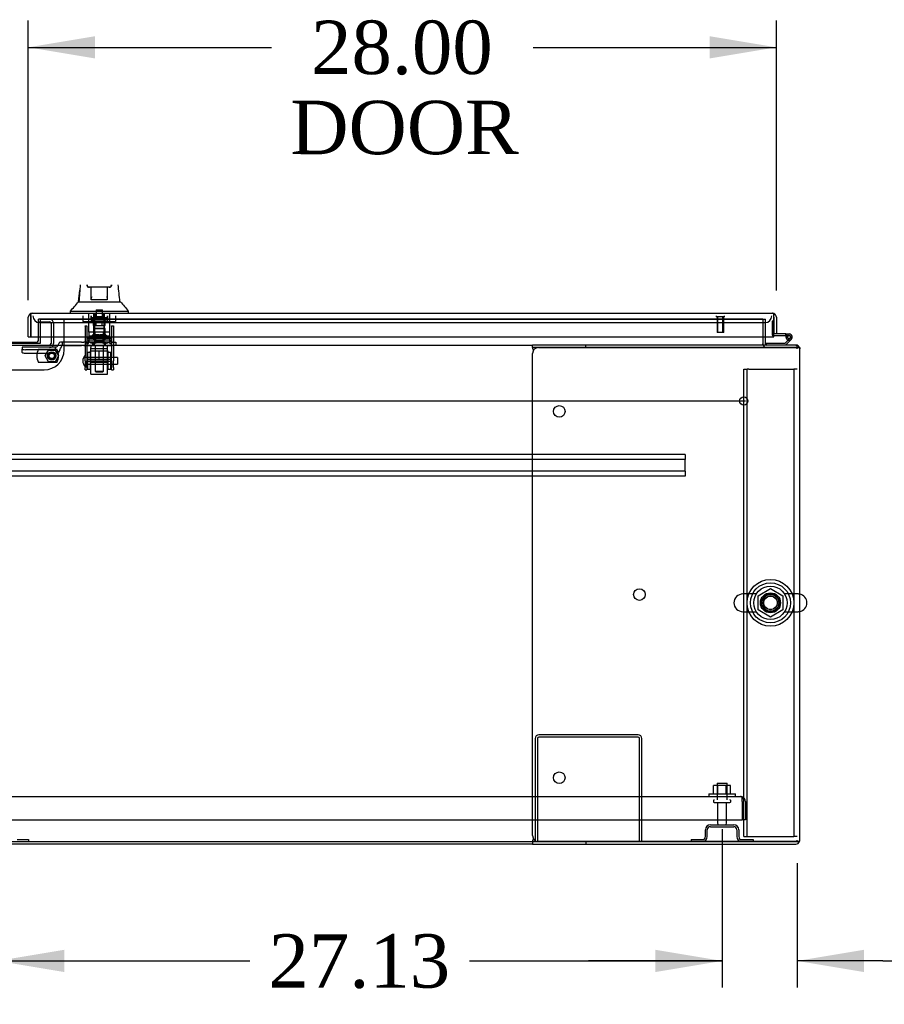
# Model space of a CAD drawing. Header units: inches. Extents: x 2 to 538, y -2 to 358.
# Tile 3 of 22: x 155 to 188, y 46 to 83. Entities that reach past the tile are written whole.
import ezdxf
from ezdxf.enums import TextEntityAlignment as Align
from ezdxf.lldxf.tags import DXFTag

# ---------------------------------------------------------------- set-up
doc = ezdxf.new("R2010")
doc.units = ezdxf.units.IN
doc.header["$MEASUREMENT"] = 0
for name, color, linetype in [('COM43134', 7, 'Continuous'), ('COM50669', 7, 'Continuous'), ('COM50677-2', 7, 'Continuous'), ('COM55602-4', 7, 'Continuous'), ('COM55607-2', 7, 'Continuous'), ('COM55738-23', 7, 'Continuous'), ('COM70098', 7, 'Continuous'), ('COM70112-6', 7, 'Continuous'), ('COM70113-6', 7, 'Continuous'), ('COM70218', 7, 'Continuous'), ('COM70220', 7, 'Continuous'), ('COM70740-2', 7, 'Continuous'), ('COM70838', 7, 'Continuous'), ('COM70839-4', 7, 'Continuous'), ('COM71186-1', 7, 'Continuous'), ('COM71194-3', 7, 'Continuous'), ('Default', 7, 'Continuous'), ('GSK86006', 7, 'Continuous'), ('HAN86294', 7, 'Continuous'), ('HAN86294_NUT', 7, 'Continuous'), ('HAN86294_SCREW', 7, 'Continuous'), ('HAN86294_WASHER', 7, 'Continuous'), ('HAN_NUT', 7, 'Continuous'), ('NTS166105', 7, 'Continuous'), ('NTS18024', 7, 'Continuous'), ('NTS18147', 7, 'Continuous'), ('NTS86070', 7, 'Continuous'), ('ROL87452', 7, 'Continuous'), ('RVT17786', 7, 'Continuous'), ('RVT19000', 7, 'Continuous'), ('SCC180005', 7, 'Continuous'), ('SCS86415', 7, 'Continuous'), ('SPC87322', 7, 'Continuous'), ('STD26089', 7, 'Continuous'), ('STD26122', 7, 'Continuous'), ('STD26258', 7, 'Continuous'), ('WAF25059', 7, 'Continuous'), ('WAF25376', 7, 'Continuous'), ('WAF25377', 7, 'Continuous'), ('WAM254785', 7, 'Continuous'), ('WAM30038', 7, 'Continuous')]:
    doc.layers.add(name, color=color, linetype=linetype)
doc.styles.add('SEACAD_Times_New_Roman', font='times.ttf')
tags = doc.linetypes.add('CENTER2', pattern=[1.125, 0.75, -0.125, 0.125, -0.125]).pattern_tags.tags
tags[10:11] = [DXFTag(74, 4), DXFTag(75, 0), DXFTag(340, '0'), DXFTag(46, 0.0), DXFTag(50, 0.0), DXFTag(44, 0.0), DXFTag(45, 0.0)]
tags[8:9] = [DXFTag(74, 4), DXFTag(75, 0), DXFTag(340, '0'), DXFTag(46, 0.0), DXFTag(50, 0.0), DXFTag(44, 0.0), DXFTag(45, 0.0)]
tags[6:7] = [DXFTag(74, 4), DXFTag(75, 0), DXFTag(340, '0'), DXFTag(46, 0.0), DXFTag(50, 0.0), DXFTag(44, 0.0), DXFTag(45, 0.0)]
tags[4:5] = [DXFTag(74, 4), DXFTag(75, 0), DXFTag(340, '0'), DXFTag(46, 0.0), DXFTag(50, 0.0), DXFTag(44, 0.0), DXFTag(45, 0.0)]
tags = doc.linetypes.add('HIDDEN2', pattern=[0.1875, 0.125, -0.0625]).pattern_tags.tags
tags[6:7] = [DXFTag(74, 4), DXFTag(75, 0), DXFTag(340, '0'), DXFTag(46, 0.0), DXFTag(50, 0.0), DXFTag(44, 0.0), DXFTag(45, 0.0)]
tags[4:5] = [DXFTag(74, 4), DXFTag(75, 0), DXFTag(340, '0'), DXFTag(46, 0.0), DXFTag(50, 0.0), DXFTag(44, 0.0), DXFTag(45, 0.0)]
doc.dimstyles.new('HAMMOND_(STH_-_540x360)', dxfattribs={"dimtxt": 2, "dimasz": 2.5, "dimexe": 1, "dimexo": 1, "dimgap": 0.5, "dimtad": 0, "dimtih": 1, "dimtoh": 1, "dimzin": 0, "dimdsep": 46, "dimtxsty": 'SEACAD_Times_New_Roman', "dimblk1": '_SE_FILLED', "dimblk2": '_SE_FILLED', "dimsah": 1, "dimcen": 1, "dimadec": 0, "dimazin": 0, "dimtfac": 0.8, "dimtofl": 0, "dimtmove": 0, "dimatfit": 3, "dimfxl": 1, "dimtolj": 1, "dimtzin": 0, "dimarcsym": 0})

# ---------------------------------------------------------------- blocks, each defined once
blk = doc.blocks.new('SEANNOT_GROUP2')
at = {"layer": 'Default', "color": 7, "linetype": 'CENTER2'}
blk.add_line((126.654, 68.413), (182.665, 68.413), dxfattribs=at)
blk = doc.blocks.new('SE1')
at = {"layer": 'COM43134', "color": 7, "linetype": 'HIDDEN2'}
for p, q in [((126.845, 53.602), (182.475, 53.602)), ((182.475, 53.602), (182.475, 53.602)), ((182.475, 53.602), (182.475, 53.602)), ((182.475, 53.602), (182.475, 53.602)), ((182.534, 53.417), (182.534, 53.566)), ((182.535, 53.499), (182.584, 53.566)), ((182.535, 53.417), (182.535, 53.499)), ((182.534, 53.417), (182.534, 52.727)), ((182.535, 53.417), (182.535, 53.417)), ((182.535, 53.417), (182.535, 52.727)), ((182.66, 53.417), (182.66, 52.727)), ((126.785, 52.727), (182.534, 52.727)), ((182.66, 52.727), (182.535, 52.727))]:
    blk.add_line(p, q, dxfattribs=at)
for start, end in [(89.9411, 90), (53.806, 89.8792), (0, 53.806)]:
    blk.add_arc((182.475, 53.417), 0.185, start, end, dxfattribs=at)
blk.add_open_spline([(182.534, 53.566), (182.524, 53.578), (182.515, 53.587), (182.5, 53.596), (182.495, 53.598), (182.485, 53.601), (182.48, 53.602), (182.475, 53.602)], degree=3, knots=[0, 0, 0, 0, 0.5, 0.5, 0.75, 0.75, 1, 1, 1, 1], dxfattribs=at)
at = {"layer": 'COM50669', "color": 7, "linetype": 'HIDDEN2'}
for p, q in [((174.785, 55.772), (174.785, 51.915)), ((174.88, 55.772), (174.88, 51.915)), ((178.642, 55.915), (174.928, 55.915)), ((178.642, 55.82), (174.928, 55.82)), ((178.69, 51.915), (178.69, 55.772)), ((178.785, 51.915), (178.785, 55.772))]:
    blk.add_line(p, q, dxfattribs=at)
for centre, radius, start, end in [((174.928, 55.772), 0.143, 90, 180), ((174.928, 55.772), 0.048, 90, 180), ((178.642, 55.772), 0.143, 0, 90), ((178.642, 55.772), 0.048, 0, 90)]:
    blk.add_arc(centre, radius, start, end, dxfattribs=at)
at = {"layer": 'COM50677-2', "color": 7, "linetype": 'HIDDEN2'}
for p, q in [((182.596, 69.603), (182.721, 69.603)), ((182.596, 52.103), (182.596, 69.603)), ((182.721, 52.103), (182.721, 69.603)), ((182.781, 69.603), (182.721, 69.603)), ((182.781, 69.603), (184.411, 69.603)), ((184.411, 69.603), (184.471, 69.603)), ((184.471, 69.603), (184.471, 52.103)), ((184.596, 69.603), (184.471, 69.603)), ((182.596, 52.103), (182.721, 52.103)), ((182.721, 52.103), (182.781, 52.103)), ((182.781, 52.103), (184.411, 52.103)), ((184.411, 52.103), (184.471, 52.103)), ((184.596, 52.103), (184.471, 52.103))]:
    blk.add_line(p, q, dxfattribs=at)
blk.add_circle((183.596, 60.853), 0.375, dxfattribs=at)
at = {"layer": 'COM55602-4', "color": 7, "linetype": 'Continuous'}
for p, q in [((174.691, 70.413), (174.691, 70.508)), ((176.691, 70.508), (174.691, 70.508)), ((176.691, 70.413), (176.691, 70.508)), ((184.548, 70.508), (176.691, 70.508)), ((174.691, 70.413), (174.691, 70.403)), ((176.691, 70.413), (174.691, 70.413)), ((174.691, 52.135), (174.691, 70.193)), ((174.702, 70.365), (174.715, 70.293)), ((174.911, 70.413), (184.548, 70.413)), ((184.548, 70.413), (176.691, 70.413)), ((184.682, 70.413), (184.548, 70.413)), ((184.548, 70.413), (184.548, 70.413)), ((184.548, 70.413), (184.682, 70.413)), ((184.691, 51.963), (184.691, 70.365)), ((174.715, 52.035), (174.702, 51.963)), ((174.691, 51.925), (174.691, 51.915)), ((174.691, 51.915), (174.691, 51.82)), ((174.691, 51.915), (176.691, 51.915)), ((174.691, 51.82), (176.691, 51.82)), ((184.548, 51.915), (174.911, 51.915)), ((176.691, 51.915), (176.691, 51.82)), ((176.691, 51.915), (184.548, 51.915)), ((176.691, 51.82), (184.548, 51.82)), ((184.682, 51.915), (184.548, 51.915)), ((184.548, 51.915), (184.548, 51.915)), ((184.548, 51.915), (184.682, 51.915))]:
    blk.add_line(p, q, dxfattribs=at)
for centre in [(175.691, 68.023), (178.691, 61.164), (175.691, 54.305)]:
    blk.add_circle(centre, 0.218, dxfattribs=at)
for centre, radius, start, end in [((184.548, 70.365), 0.143, 19.6129, 90), ((174.911, 70.193), 0.22, 90, 180), ((174.383, 70.296), 0.326, 12.3258, 19.284), ((184.548, 70.365), 0.143, 0, 19.6129), ((174.911, 52.135), 0.22, 180, 270), ((174.383, 52.033), 0.326, 340.716, 347.6742), ((184.548, 51.963), 0.143, 270, 340.3871), ((184.548, 51.963), 0.143, 340.3871, 0)]:
    blk.add_arc(centre, radius, start, end, dxfattribs=at)
for centre, start_param, end_param in [((184.548, 70.365), 3.141593, 3.483903), ((184.548, 51.963), 2.799282, 3.141593)]:
    blk.add_ellipse(centre, major_axis=(-0.143, 0), ratio=0.99836, start_param=start_param, end_param=end_param, dxfattribs=at)
at = {"layer": 'COM55607-2', "color": 7, "linetype": 'HIDDEN2'}
for p, q in [((183.659, 71.401), (183.659, 70.886)), ((183.721, 71.401), (183.659, 71.401)), ((183.684, 70.861), (183.721, 70.861)), ((184.236, 70.811), (184.174, 70.817)), ((184.187, 70.861), (184.291, 70.861)), ((184.228, 70.806), (184.236, 70.806)), ((183.438, 70.513), (183.438, 70.508)), ((184.327, 70.765), (184.306, 70.744))]:
    blk.add_line(p, q, dxfattribs=at)
at = {"layer": 'COM55607-2', "color": 7, "linetype": 'Continuous'}
for p, q in [((183.721, 71.401), (183.721, 71.401)), ((183.721, 70.923), (183.721, 70.925)), ((184.174, 70.923), (183.721, 70.923)), ((183.721, 70.861), (184.174, 70.861)), ((184.174, 70.861), (184.174, 70.923)), ((184.174, 70.923), (184.291, 70.923)), ((184.174, 70.861), (184.187, 70.861)), ((184.174, 70.806), (184.228, 70.806)), ((184.228, 70.819), (184.228, 70.794)), ((184.303, 70.869), (184.278, 70.869)), ((184.353, 70.794), (184.353, 70.819)), ((183.438, 70.57), (183.438, 70.513)), ((184.132, 70.57), (183.438, 70.57)), ((184.306, 70.744), (184.132, 70.57)), ((184.158, 70.508), (184.37, 70.72)), ((184.278, 70.744), (184.303, 70.744))]:
    blk.add_line(p, q, dxfattribs=at)
at = {"layer": 'COM55607-2', "color": 7, "linetype": 'HIDDEN2'}
for centre, radius, start, end in [((183.684, 70.886), 0.025, 180, 270), ((184.291, 70.806), 0.055, 311.1959, 180), ((184.291, 70.806), 0.055, 180, 311.1959), ((184.291, 70.806), 0.117, 252.9726, 312.392)]:
    blk.add_arc(centre, radius, start, end, dxfattribs=at)
at = {"layer": 'COM55607-2', "color": 7, "linetype": 'Continuous'}
for centre, radius, start, end in [((184.291, 70.806), 0.117, 312.392, 180), ((184.291, 70.806), 0.117, 180, 252.9726), ((184.278, 70.819), 0.05, 90, 180), ((184.278, 70.794), 0.05, 180, 270), ((184.303, 70.819), 0.05, 0, 90), ((184.303, 70.794), 0.05, 270, 0)]:
    blk.add_arc(centre, radius, start, end, dxfattribs=at)
at = {"layer": 'COM55738-23', "color": 7, "linetype": 'HIDDEN2'}
for p, q in [((181.347, 52.54), (182.222, 52.54)), ((181.347, 52.468), (182.222, 52.468)), ((181.16, 52.103), (181.16, 52.353)), ((181.232, 52.103), (181.232, 52.353)), ((182.338, 52.353), (182.338, 52.103)), ((182.41, 52.353), (182.41, 52.103)), ((155.4, 51.987), (155.822, 51.987)), ((155.822, 51.987), (155.822, 51.915)), ((180.622, 51.987), (181.044, 51.987)), ((180.622, 51.987), (180.622, 51.915)), ((182.525, 51.987), (182.947, 51.987)), ((182.947, 51.987), (182.947, 51.915))]:
    blk.add_line(p, q, dxfattribs=at)
for centre, radius, start, end in [((181.347, 52.353), 0.188, 90, 180), ((181.347, 52.353), 0.116, 90, 180), ((182.222, 52.353), 0.188, 0, 90), ((182.222, 52.353), 0.116, 0, 90), ((181.044, 52.103), 0.188, 270, 0), ((181.044, 52.103), 0.116, 270, 0), ((182.525, 52.103), 0.188, 180, 270), ((182.525, 52.103), 0.116, 180, 270)]:
    blk.add_arc(centre, radius, start, end, dxfattribs=at)
at = {"layer": 'COM70098', "color": 7, "linetype": 'HIDDEN2'}
for p, q in [((156.276, 71.475), (156.196, 71.475)), ((156.196, 70.82), (156.196, 71.475)), ((157.159, 70.326), (157.159, 71.475)), ((152.909, 69.576), (156.409, 69.576))]:
    blk.add_line(p, q, dxfattribs=at)
at = {"layer": 'COM70098', "color": 7, "linetype": 'Continuous'}
for p, q in [((156.196, 70.678), (156.196, 70.82)), ((153.182, 70.618), (156.136, 70.618))]:
    blk.add_line(p, q, dxfattribs=at)
at = {"layer": 'COM70098', "color": 7, "linetype": 'HIDDEN2'}
blk.add_circle((156.696, 70.1), 0.156, dxfattribs=at)
at = {"layer": 'COM70098', "color": 7, "linetype": 'Continuous'}
blk.add_arc((156.136, 70.678), 0.06, 270, 0, dxfattribs=at)
at = {"layer": 'COM70098', "color": 7, "linetype": 'HIDDEN2'}
blk.add_arc((156.409, 70.326), 0.75, 270, 0, dxfattribs=at)
at = {"layer": 'COM70112-6', "color": 7, "linetype": 'HIDDEN2'}
for p, q in [((156.276, 71.475), (156.276, 71.477)), ((183.316, 71.477), (156.276, 71.477)), ((183.316, 71.477), (183.316, 71.475)), ((153.042, 70.577), (156.276, 70.577)), ((156.276, 70.577), (156.276, 70.583))]:
    blk.add_line(p, q, dxfattribs=at)
blk.add_circle((183.596, 60.853), 0.344, dxfattribs=at)
at = {"layer": 'COM70113-6', "color": 7, "linetype": 'HIDDEN2'}
for p, q in [((156.276, 70.82), (156.276, 71.475)), ((156.276, 71.475), (183.316, 71.475)), ((183.316, 71.475), (183.316, 70.82)), ((184.548, 70.508), (184.596, 70.508)), ((184.596, 70.365), (184.596, 70.5)), ((184.596, 51.915), (184.596, 51.963))]:
    blk.add_line(p, q, dxfattribs=at)
at = {"layer": 'COM70113-6', "color": 7, "linetype": 'Continuous'}
for p, q in [((156.276, 70.583), (156.276, 70.82)), ((183.316, 70.82), (183.316, 70.556)), ((134.628, 70.508), (174.691, 70.508)), ((153.042, 70.583), (156.276, 70.583)), ((183.316, 70.508), (183.316, 70.556)), ((184.596, 70.5), (184.596, 70.508)), ((134.628, 51.915), (174.691, 51.915))]:
    blk.add_line(p, q, dxfattribs=at)
at = {"layer": 'COM70218', "color": 7, "linetype": 'HIDDEN2'}
for p, q in [((180.409, 66.413), (128.909, 66.413)), ((180.409, 66.413), (180.409, 66.37)), ((180.409, 66.37), (180.409, 66.268)), ((180.409, 66.225), (128.909, 66.225)), ((180.409, 66.268), (180.409, 66.225)), ((180.409, 65.788), (180.409, 66.225)), ((180.409, 65.788), (128.909, 65.788)), ((180.409, 65.788), (180.409, 65.745)), ((180.409, 65.745), (180.409, 65.643)), ((180.409, 65.643), (180.409, 65.6)), ((180.409, 65.6), (128.909, 65.6))]:
    blk.add_line(p, q, dxfattribs=at)
at = {"layer": 'COM70220', "color": 7, "linetype": 'HIDDEN2'}
for p, q in [((156.236, 71.35), (156.486, 71.35)), ((156.486, 71.35), (183.146, 71.35)), ((183.146, 71.35), (183.396, 71.35))]:
    blk.add_line(p, q, dxfattribs=at)
for centre, start, end in [((156.236, 71.6), 180, 270), ((183.396, 71.6), 270, 0)]:
    blk.add_arc(centre, 0.25, start, end, dxfattribs=at)
at = {"layer": 'COM70740-2', "color": 7, "linetype": 'HIDDEN2'}
for p, q in [((156.196, 71.38), (156.608, 71.38)), ((156.668, 71.32), (156.668, 70.568)), ((156.763, 71.32), (156.763, 70.568))]:
    blk.add_line(p, q, dxfattribs=at)
for centre, radius, start, end in [((156.608, 71.32), 0.155, 0, 90), ((156.608, 71.32), 0.06, 0, 90), ((156.608, 70.568), 0.06, 270, 0), ((156.608, 70.568), 0.155, 270, 0)]:
    blk.add_arc(centre, radius, start, end, dxfattribs=at)
at = {"layer": 'COM70838', "color": 7, "linetype": 'HIDDEN2'}
for p, q in [((156.833, 70.432), (155.588, 70.432)), ((155.588, 70.432), (155.588, 70.351)), ((156.833, 70.332), (156.833, 70.435)), ((156.958, 70.558), (156.958, 70.56)), ((157.088, 70.618), (157.018, 70.618)), ((157.088, 70.618), (157.088, 70.479)), ((157.801, 70.618), (157.088, 70.618)), ((157.143, 70.493), (157.801, 70.493)), ((157.801, 70.618), (157.89, 70.618)), ((157.89, 70.493), (157.801, 70.493)), ((158.973, 70.618), (157.89, 70.618)), ((157.89, 70.493), (158.455, 70.493)), ((158.49, 70.493), (158.973, 70.493)), ((158.973, 70.618), (159.098, 70.618)), ((159.098, 70.493), (158.973, 70.493)), ((159.098, 70.618), (159.098, 70.493)), ((155.588, 70.224), (155.588, 70.351)), ((156.833, 70.332), (155.713, 70.332)), ((155.713, 70.206), (156.833, 70.206)), ((157.026, 70.399), (157.026, 70.376))]:
    blk.add_line(p, q, dxfattribs=at)
for centre, radius, start, end in [((156.833, 70.56), 0.125, 270, 0), ((157.018, 70.558), 0.06, 90, 180), ((157.143, 70.376), 0.117, 118.0398, 180), ((157.143, 70.376), 0.117, 90, 118.0398), ((156.833, 70.399), 0.193, 270, 0)]:
    blk.add_arc(centre, radius, start, end, dxfattribs=at)
for centre, major_axis, start_param, end_param in [((155.713, 70.351), (-0.125, 0), 0, 1.570796), ((155.713, 70.224), (0.125, 0), 3.141593, 4.712389)]:
    blk.add_ellipse(centre, major_axis=major_axis, ratio=0.145455, start_param=start_param, end_param=end_param, dxfattribs=at)
at = {"layer": 'COM70839-4', "color": 7, "linetype": 'HIDDEN2'}
for p, q in [((157.942, 71.224), (158.012, 71.224)), ((157.942, 71.215), (157.942, 71.224)), ((157.942, 71.215), (157.942, 70.084)), ((158.012, 71.224), (158.012, 71.215)), ((158.012, 71.215), (158.012, 70.084)), ((158.934, 71.224), (159.004, 71.224)), ((158.934, 71.215), (158.934, 71.224)), ((158.934, 71.215), (158.934, 70.084)), ((159.004, 71.224), (159.004, 71.215)), ((159.004, 71.215), (159.004, 70.084)), ((158.012, 70.763), (158.934, 70.763)), ((157.942, 69.921), (157.942, 70.084)), ((158.012, 70.084), (158.012, 69.921)), ((158.934, 69.921), (158.934, 70.084)), ((159.004, 70.084), (159.004, 69.921)), ((157.942, 69.921), (157.942, 69.661)), ((158.934, 69.969), (158.012, 69.969)), ((158.012, 69.661), (158.012, 69.921)), ((158.012, 69.904), (158.934, 69.904)), ((158.934, 69.921), (158.934, 69.661)), ((159.004, 69.661), (159.004, 69.921)), ((157.942, 69.584), (157.942, 69.661)), ((157.942, 69.584), (158.012, 69.584)), ((158.012, 69.661), (158.012, 69.584)), ((158.934, 69.584), (158.934, 69.661)), ((158.934, 69.584), (159.004, 69.584)), ((159.004, 69.661), (159.004, 69.584))]:
    blk.add_line(p, q, dxfattribs=at)
at = {"layer": 'COM71186-1', "color": 7, "linetype": 'HIDDEN2'}
for p, q in [((183.316, 71.475), (183.411, 71.475)), ((183.411, 70.82), (183.411, 71.475)), ((184.682, 70.413), (184.691, 70.413))]:
    blk.add_line(p, q, dxfattribs=at)
at = {"layer": 'COM71186-1', "color": 7, "linetype": 'Continuous'}
for p, q in [((183.411, 70.556), (183.411, 70.82)), ((184.691, 70.413), (184.691, 70.365)), ((174.691, 51.82), (154.802, 51.82))]:
    blk.add_line(p, q, dxfattribs=at)
for radius, end in [(0.143, 199.6129), (0.048, 270)]:
    blk.add_arc((183.459, 70.556), radius, 180, end, dxfattribs=at)
at = {"layer": 'COM71186-1', "color": 7, "linetype": 'HIDDEN2'}
blk.add_arc((183.459, 70.556), 0.143, 199.6129, 270, dxfattribs=at)
at = {"layer": 'COM71194-3', "color": 7, "linetype": 'Continuous'}
for p, q in [((155.816, 70.82), (155.816, 71.552)), ((155.911, 71.615), (155.872, 71.666)), ((155.911, 71.552), (155.911, 71.666)), ((155.911, 71.615), (155.911, 71.552)), ((155.911, 71.552), (155.911, 70.82)), ((155.911, 71.552), (155.911, 71.552)), ((155.911, 70.82), (155.911, 71.552)), ((155.959, 71.695), (155.958, 71.695)), ((155.959, 71.695), (183.673, 71.695)), ((155.959, 71.695), (155.959, 71.695)), ((183.673, 71.695), (183.673, 71.695)), ((183.673, 71.695), (183.673, 71.695)), ((183.673, 71.695), (183.673, 71.695)), ((183.721, 71.552), (183.721, 71.666)), ((183.721, 71.615), (183.76, 71.666)), ((183.721, 71.552), (183.721, 71.615)), ((183.721, 70.82), (183.721, 71.552)), ((183.721, 71.552), (183.721, 71.552)), ((183.721, 71.552), (183.721, 70.925)), ((183.816, 71.552), (183.816, 70.925)), ((155.816, 70.82), (155.911, 70.82)), ((155.911, 70.82), (183.721, 70.82)), ((183.816, 70.925), (183.721, 70.925))]:
    blk.add_line(p, q, dxfattribs=at)
for centre, start, end in [((155.959, 71.552), 127.5036, 180), ((155.959, 71.552), 90.1561, 127.5036), ((155.959, 71.552), 90, 90.0762), ((183.673, 71.552), 89.9238, 90), ((183.673, 71.552), 52.4964, 89.8439), ((183.673, 71.552), 0, 52.4964)]:
    blk.add_arc(centre, 0.143, start, end, dxfattribs=at)
for points in [[(155.911, 71.666), (155.919, 71.675), (155.927, 71.682), (155.939, 71.69), (155.943, 71.692), (155.951, 71.694), (155.955, 71.695), (155.959, 71.695)], [(183.721, 71.666), (183.713, 71.675), (183.705, 71.682), (183.693, 71.69), (183.689, 71.692), (183.681, 71.694), (183.677, 71.695), (183.673, 71.695)]]:
    blk.add_open_spline(points, degree=3, knots=[0, 0, 0, 0, 0.5, 0.5, 0.75, 0.75, 1, 1, 1, 1], dxfattribs=at)
at = {"layer": 'GSK86006', "color": 7, "linetype": 'HIDDEN2'}
blk.add_circle((156.696, 70.1), 0.125, dxfattribs=at)
at = {"layer": 'HAN86294', "color": 7, "linetype": 'Continuous'}
for p, q in [((158.018, 72.76), (158.018, 72.764)), ((158.018, 72.73), (158.018, 72.76)), ((158.108, 72.67), (158.078, 72.67)), ((158.838, 72.67), (158.108, 72.67)), ((158.173, 72.239), (158.173, 72.67)), ((158.773, 72.67), (158.773, 72.239)), ((158.868, 72.67), (158.838, 72.67)), ((158.928, 72.764), (158.928, 72.76)), ((158.928, 72.76), (158.928, 72.73)), ((157.709, 72.13), (157.893, 72.13)), ((157.893, 72.13), (158.006, 72.13)), ((158.006, 72.13), (158.214, 72.13)), ((158.173, 72.199), (158.173, 72.239)), ((158.388, 72.195), (158.203, 72.195)), ((158.214, 72.13), (158.282, 72.13)), ((158.282, 72.13), (158.373, 72.13)), ((158.373, 72.13), (158.414, 72.13)), ((158.558, 72.195), (158.388, 72.195)), ((158.414, 72.13), (158.532, 72.13)), ((158.532, 72.13), (158.83, 72.13)), ((158.743, 72.195), (158.558, 72.195)), ((158.773, 72.239), (158.773, 72.199)), ((158.83, 72.13), (158.939, 72.13)), ((158.939, 72.13), (159.263, 72.13)), ((157.383, 71.778), (157.383, 71.695)), ((157.383, 71.775), (157.734, 71.775)), ((157.734, 71.775), (157.967, 71.775)), ((157.967, 71.775), (158.414, 71.775)), ((158.414, 71.775), (158.532, 71.775)), ((158.532, 71.775), (158.583, 71.775)), ((158.583, 71.775), (158.731, 71.775)), ((158.731, 71.775), (159.211, 71.775)), ((159.211, 71.775), (159.563, 71.775)), ((159.563, 71.695), (159.563, 71.778))]:
    blk.add_line(p, q, dxfattribs=at)
at = {"layer": 'HAN86294', "color": 7, "linetype": 'HIDDEN2'}
for p, q in [((158.077, 70.993), (158.077, 71.695)), ((158.273, 70.993), (158.273, 71.695)), ((158.31, 71.695), (158.31, 71.57)), ((158.31, 71.57), (158.635, 71.57)), ((158.635, 71.57), (158.635, 71.695)), ((158.672, 70.993), (158.672, 71.695)), ((158.868, 70.993), (158.868, 71.695)), ((158.273, 70.993), (158.077, 70.993)), ((158.672, 70.993), (158.273, 70.993)), ((158.313, 70.868), (158.313, 70.993)), ((158.473, 70.868), (158.313, 70.868)), ((158.633, 70.868), (158.473, 70.868)), ((158.633, 70.868), (158.633, 70.993)), ((158.868, 70.993), (158.672, 70.993)), ((158.313, 70.493), (158.313, 69.533)), ((158.633, 69.533), (158.633, 70.493)), ((158.313, 69.533), (158.633, 69.533)), ((158.313, 69.533), (158.343, 69.503)), ((158.343, 69.503), (158.603, 69.503)), ((158.603, 69.503), (158.633, 69.533))]:
    blk.add_line(p, q, dxfattribs=at)
at = {"layer": 'HAN86294', "color": 7, "linetype": 'Continuous'}
for centre, radius, start, end in [((173.608, 71.133), 15.93, 174.1217, 176.4108), ((158.108, 72.76), 0.09, 180, 270), ((158.078, 72.73), 0.06, 180, 270), ((158.838, 72.76), 0.09, 270, 0), ((158.868, 72.73), 0.06, 270, 0), ((97.218, 66.086), 62.32, 5.56591, 6.15208), ((153.591, 75.407), 5.251, 316.2334, 321.3827), ((171.678, 82.319), 16.062, 219.3746, 221.0327)]:
    blk.add_arc(centre, radius, start, end, dxfattribs=at)
blk.add_open_spline([(157.697, 72.13), (157.712, 72.273), (157.727, 72.416), (157.742, 72.558)], degree=3, dxfattribs=at)
for points, knots in [([(158.173, 72.239), (158.173, 72.245), (158.174, 72.251), (158.178, 72.264), (158.18, 72.271), (158.189, 72.292), (158.196, 72.306), (158.203, 72.32)], [0, 0, 0, 0, 0.25, 0.25, 0.5, 0.5, 1, 1, 1, 1]), ([(158.743, 72.32), (158.75, 72.306), (158.757, 72.292), (158.765, 72.271), (158.768, 72.264), (158.771, 72.251), (158.773, 72.245), (158.773, 72.239)], [0, 0, 0, 0, 0.5, 0.5, 0.75, 0.75, 1, 1, 1, 1]), ([(158.203, 72.195), (158.199, 72.195), (158.195, 72.195), (158.188, 72.195), (158.184, 72.195), (158.179, 72.196), (158.176, 72.196), (158.174, 72.197), (158.173, 72.198), (158.173, 72.199)], [0, 0, 0, 0, 0.25, 0.25, 0.5, 0.5, 0.75, 0.75, 1, 1, 1, 1]), ([(158.773, 72.199), (158.773, 72.198), (158.772, 72.197), (158.769, 72.196), (158.767, 72.196), (158.759, 72.195), (158.751, 72.195), (158.743, 72.195)], [0, 0, 0, 0, 0.25, 0.25, 0.5, 0.5, 1, 1, 1, 1])]:
    blk.add_open_spline(points, degree=3, knots=knots, dxfattribs=at)
at = {"layer": 'HAN86294_NUT', "color": 7, "linetype": 'HIDDEN2'}
for p, q in [((158.473, 70.276), (158.14, 70.276)), ((158.14, 69.951), (158.14, 70.276)), ((158.805, 70.276), (158.473, 70.276)), ((158.473, 69.951), (158.473, 70.276)), ((158.805, 69.951), (158.805, 70.276)), ((158.307, 69.951), (158.14, 69.951)), ((158.14, 69.951), (158.14, 69.901)), ((158.17, 69.871), (158.775, 69.871)), ((158.473, 69.951), (158.307, 69.951)), ((158.639, 69.951), (158.473, 69.951)), ((158.805, 69.951), (158.639, 69.951)), ((158.805, 69.901), (158.805, 69.951))]:
    blk.add_line(p, q, dxfattribs=at)
for centre, start, end in [((158.17, 69.901), 180, 270), ((158.775, 69.901), 270, 0)]:
    blk.add_arc(centre, 0.03, start, end, dxfattribs=at)
at = {"layer": 'HAN86294_SCREW', "color": 7, "linetype": 'HIDDEN2'}
for p, q in [((158.357, 71.825), (158.589, 71.825)), ((158.357, 71.825), (158.357, 71.45)), ((158.589, 71.45), (158.589, 71.825)), ((158.21, 71.45), (158.735, 71.45)), ((158.21, 71.45), (158.21, 71.38)), ((158.21, 71.38), (158.735, 71.38)), ((158.25, 71.243), (158.25, 71.38)), ((158.25, 71.243), (158.362, 71.243)), ((158.362, 71.243), (158.362, 71.38)), ((158.362, 71.243), (158.584, 71.243)), ((158.584, 71.243), (158.584, 71.38)), ((158.584, 71.243), (158.695, 71.243)), ((158.695, 71.243), (158.695, 71.38)), ((158.735, 71.38), (158.735, 71.45))]:
    blk.add_line(p, q, dxfattribs=at)
at = {"layer": 'HAN86294_WASHER', "color": 7, "linetype": 'HIDDEN2'}
for p, q in [((158.161, 71.6), (158.161, 71.54)), ((158.161, 71.54), (158.784, 71.54)), ((158.161, 71.54), (158.784, 71.54)), ((158.161, 71.54), (158.161, 71.48)), ((158.784, 71.54), (158.784, 71.6)), ((158.784, 71.48), (158.784, 71.54)), ((158.161, 71.48), (158.784, 71.48))]:
    blk.add_line(p, q, dxfattribs=at)
at = {"layer": 'HAN_NUT', "color": 7, "linetype": 'HIDDEN2'}
for p, q in [((157.861, 71.6), (157.861, 71.385)), ((158.167, 71.6), (158.167, 71.385)), ((158.779, 71.6), (158.779, 71.385)), ((159.085, 71.6), (159.085, 71.385)), ((157.861, 71.385), (158.167, 71.385)), ((158.167, 71.385), (158.779, 71.385)), ((158.779, 71.385), (159.085, 71.385))]:
    blk.add_line(p, q, dxfattribs=at)
at = {"layer": 'NTS166105', "color": 7, "linetype": 'HIDDEN2'}
for p, q in [((181.63, 54.018), (181.469, 54.018)), ((181.469, 53.698), (181.469, 54.018)), ((181.94, 54.018), (181.63, 54.018)), ((181.63, 53.698), (181.63, 54.018)), ((182.1, 54.018), (181.94, 54.018)), ((181.94, 53.698), (181.94, 54.018)), ((182.1, 53.698), (182.1, 54.018))]:
    blk.add_line(p, q, dxfattribs=at)
at = {"layer": 'NTS18024', "color": 7, "linetype": 'HIDDEN2'}
for p, q in [((183.131, 61.116), (183.6, 61.39)), ((183.6, 61.39), (184.061, 61.116)), ((183.131, 60.59), (183.131, 61.116)), ((184.061, 61.116), (184.061, 60.59)), ((183.596, 60.318), (183.131, 60.59)), ((184.061, 60.59), (183.596, 60.318))]:
    blk.add_line(p, q, dxfattribs=at)
blk.add_circle((183.596, 60.853), 0.263, dxfattribs=at)
at = {"layer": 'NTS18147', "color": 7, "linetype": 'HIDDEN2'}
for p, q in [((158.693, 71.13), (158.253, 71.13)), ((158.253, 71.13), (158.253, 71.13)), ((158.253, 71.13), (158.693, 71.13)), ((158.253, 71.13), (158.253, 70.692)), ((158.693, 71.13), (158.693, 71.13)), ((158.693, 70.692), (158.693, 71.13)), ((158.078, 70.692), (158.01, 70.692)), ((158.01, 70.692), (158.01, 70.692)), ((158.078, 70.692), (158.01, 70.692)), ((158.01, 70.692), (158.01, 70.629)), ((158.01, 70.629), (158.078, 70.629)), ((158.01, 70.629), (158.078, 70.629)), ((158.01, 70.567), (158.01, 70.629)), ((158.01, 70.567), (158.073, 70.567)), ((158.01, 70.567), (158.073, 70.567)), ((158.073, 70.567), (158.073, 70.629)), ((158.405, 70.692), (158.078, 70.692)), ((158.078, 70.692), (158.078, 70.692)), ((158.405, 70.692), (158.078, 70.692)), ((158.078, 70.629), (158.078, 70.692)), ((158.241, 70.567), (158.273, 70.567)), ((158.241, 70.567), (158.273, 70.567)), ((158.541, 70.692), (158.405, 70.692)), ((158.405, 70.692), (158.405, 70.692)), ((158.541, 70.692), (158.405, 70.692)), ((158.405, 70.692), (158.405, 70.629)), ((158.405, 70.629), (158.541, 70.629)), ((158.405, 70.629), (158.541, 70.629)), ((158.868, 70.692), (158.541, 70.692)), ((158.541, 70.692), (158.541, 70.692)), ((158.868, 70.692), (158.541, 70.692)), ((158.541, 70.629), (158.541, 70.692)), ((158.673, 70.567), (158.704, 70.567)), ((158.673, 70.567), (158.704, 70.567)), ((158.936, 70.692), (158.868, 70.692)), ((158.868, 70.692), (158.868, 70.692)), ((158.936, 70.692), (158.868, 70.692)), ((158.868, 70.692), (158.868, 70.629)), ((158.868, 70.629), (158.936, 70.629)), ((158.868, 70.629), (158.936, 70.629)), ((158.873, 70.567), (158.873, 70.629)), ((158.873, 70.567), (158.936, 70.567)), ((158.873, 70.567), (158.936, 70.567)), ((158.936, 70.692), (158.936, 70.692)), ((158.936, 70.629), (158.936, 70.692)), ((158.936, 70.629), (158.936, 70.567))]:
    blk.add_line(p, q, dxfattribs=at)
for centre, start_param, end_param in [((158.241, 70.886), 2.506883, 3.776302), ((158.241, 70.886), 2.506883, 3.776302), ((158.273, 70.886), 3.141593, 3.776302), ((158.273, 70.886), 3.141593, 3.776302), ((158.673, 70.886), 2.506883, 3.141593), ((158.673, 70.886), 2.506883, 3.141593), ((158.704, 70.886), 2.506883, 3.776302), ((158.704, 70.886), 2.506883, 3.776302)]:
    blk.add_ellipse(centre, major_axis=(0, 0.318), ratio=0.866025, start_param=start_param, end_param=end_param, dxfattribs=at)
at = {"layer": 'NTS86070', "color": 7, "linetype": 'HIDDEN2'}
for p, q in [((156.203, 70.35), (156.879, 70.35)), ((156.879, 69.85), (156.203, 69.85))]:
    blk.add_line(p, q, dxfattribs=at)
blk.add_circle((156.696, 70.1), 0.101, dxfattribs=at)
for centre, start, end in [((156.636, 70.1), 150, 210), ((156.446, 70.1), 330, 30)]:
    blk.add_arc(centre, 0.5, start, end, dxfattribs=at)
at = {"layer": 'ROL87452', "color": 7, "linetype": 'HIDDEN2'}
for p, q in [((158.16, 69.413), (158.16, 70.413)), ((158.785, 69.413), (158.785, 70.413)), ((158.16, 69.413), (158.785, 69.413))]:
    blk.add_line(p, q, dxfattribs=at)
at = {"layer": 'RVT17786', "color": 7, "linetype": 'HIDDEN2'}
for p, q in [((159.152, 70.038), (157.942, 70.038)), ((157.942, 69.788), (159.152, 69.788)), ((159.152, 70.038), (159.152, 69.788))]:
    blk.add_line(p, q, dxfattribs=at)
blk.add_arc((158.175, 69.913), 0.318, 137.1291, 222.8709, dxfattribs=at)
at = {"layer": 'RVT19000', "color": 7, "linetype": 'HIDDEN2'}
for p, q in [((158.332, 70.83), (158.613, 70.83)), ((158.332, 70.83), (158.332, 70.618)), ((158.613, 70.618), (158.613, 70.83)), ((158.16, 70.493), (158.16, 70.413)), ((158.278, 70.618), (158.278, 70.493)), ((158.455, 70.493), (158.49, 70.493)), ((158.668, 70.493), (158.668, 70.618)), ((158.785, 70.413), (158.785, 70.493)), ((158.16, 70.38), (158.785, 70.38))]:
    blk.add_line(p, q, dxfattribs=at)
at = {"layer": 'SCC180005', "color": 7, "linetype": 'HIDDEN2'}
for p, q in [((156.447, 70.1), (156.572, 70.316)), ((156.572, 69.884), (156.447, 70.1)), ((156.572, 70.316), (156.821, 70.316)), ((156.821, 70.316), (156.946, 70.1)), ((156.946, 70.1), (156.821, 69.884)), ((156.821, 69.884), (156.572, 69.884))]:
    blk.add_line(p, q, dxfattribs=at)
blk.add_circle((156.696, 70.1), 0.123, dxfattribs=at)
at = {"layer": 'SCS86415', "color": 7, "linetype": 'HIDDEN2'}
for p, q in [((183.066, 61.184), (182.56, 61.184)), ((184.631, 61.184), (184.126, 61.184)), ((182.56, 60.522), (183.066, 60.522)), ((184.126, 60.522), (184.631, 60.522))]:
    blk.add_line(p, q, dxfattribs=at)
for radius in [0.625, 0.312, 0.252]:
    blk.add_circle((183.596, 60.853), radius, dxfattribs=at)
for centre, start, end in [((182.56, 60.853), 90, 270), ((184.631, 60.853), 79.6868, 90), ((184.631, 60.853), 270, 280.3132)]:
    blk.add_arc(centre, 0.331, start, end, dxfattribs=at)
at = {"layer": 'SCS86415', "color": 7, "linetype": 'Continuous'}
blk.add_arc((184.631, 60.853), 0.331, 280.3132, 79.6868, dxfattribs=at)
at = {"layer": 'SPC87322', "color": 7, "linetype": 'HIDDEN2'}
for p, q in [((158.08, 70.993), (158.08, 70.618)), ((158.865, 70.618), (158.865, 70.993)), ((158.235, 70.493), (158.235, 70.618)), ((158.245, 70.493), (158.245, 70.618)), ((158.7, 70.493), (158.7, 70.618)), ((158.71, 70.493), (158.71, 70.618))]:
    blk.add_line(p, q, dxfattribs=at)
at = {"layer": 'STD26089', "color": 7, "linetype": 'HIDDEN2'}
for p, q in [((181.597, 54.102), (181.972, 54.102)), ((181.597, 54.102), (181.597, 53.477)), ((181.972, 53.477), (181.972, 54.102)), ((181.46, 53.447), (181.46, 53.407)), ((181.49, 53.377), (182.08, 53.377)), ((181.619, 53.377), (181.619, 52.6)), ((181.951, 52.6), (181.951, 53.377)), ((182.11, 53.407), (182.11, 53.447))]:
    blk.add_line(p, q, dxfattribs=at)
for centre, radius, start, end in [((181.49, 53.447), 0.03, 90, 180), ((182.08, 53.447), 0.03, 0, 90), ((181.49, 53.407), 0.03, 180, 270), ((182.08, 53.407), 0.03, 270, 0), ((181.679, 52.6), 0.06, 180, 270), ((181.891, 52.6), 0.06, 270, 0)]:
    blk.add_arc(centre, radius, start, end, dxfattribs=at)
at = {"layer": 'STD26122', "color": 7, "linetype": 'HIDDEN2'}
for p, q in [((158.288, 71.6), (158.288, 70.635)), ((158.658, 70.635), (158.658, 71.6)), ((158.658, 70.635), (158.288, 70.635)), ((158.288, 70.635), (158.323, 70.6)), ((158.323, 70.6), (158.623, 70.6)), ((158.623, 70.6), (158.658, 70.635))]:
    blk.add_line(p, q, dxfattribs=at)
at = {"layer": 'STD26258', "color": 7, "linetype": 'HIDDEN2'}
for p, q in [((181.565, 71.6), (181.565, 71.569)), ((181.877, 71.569), (181.565, 71.569)), ((181.596, 71.569), (181.596, 70.975)), ((181.626, 70.975), (181.626, 71.569)), ((181.815, 70.975), (181.815, 71.569)), ((181.846, 70.975), (181.846, 71.569)), ((181.877, 71.569), (181.877, 71.6)), ((181.846, 70.975), (181.596, 70.975))]:
    blk.add_line(p, q, dxfattribs=at)
blk.add_circle((182.596, 68.413), 0.156, dxfattribs=at)
at = {"layer": 'WAF25059', "color": 7, "linetype": 'HIDDEN2'}
for p, q in [((181.285, 53.698), (182.285, 53.698)), ((181.285, 53.698), (181.285, 53.602)), ((182.285, 53.602), (182.285, 53.698))]:
    blk.add_line(p, q, dxfattribs=at)
at = {"layer": 'WAF25376', "color": 7, "linetype": 'HIDDEN2'}
for p, q in [((158.036, 70.228), (158.036, 69.598)), ((158.136, 70.228), (158.036, 70.228)), ((158.136, 70.228), (158.136, 69.598)), ((158.81, 69.598), (158.81, 70.228)), ((158.91, 70.228), (158.81, 70.228)), ((158.91, 69.598), (158.91, 70.228)), ((158.036, 69.598), (158.136, 69.598)), ((158.81, 69.598), (158.91, 69.598))]:
    blk.add_line(p, q, dxfattribs=at)
at = {"layer": 'WAF25377', "color": 7, "linetype": 'HIDDEN2'}
for radius in [0.875, 0.34]:
    blk.add_circle((183.596, 60.853), radius, dxfattribs=at)
at = {"layer": 'WAM254785', "color": 7, "linetype": 'HIDDEN2'}
for radius in [0.75, 0.312]:
    blk.add_circle((183.596, 60.853), radius, dxfattribs=at)
at = {"layer": 'WAM30038', "color": 7, "linetype": 'HIDDEN2'}
for p, q in [((158.098, 70.841), (158.848, 70.841)), ((158.098, 70.841), (158.098, 70.841)), ((158.848, 70.841), (158.098, 70.841)), ((158.098, 70.841), (158.098, 70.817)), ((158.098, 70.817), (158.848, 70.817)), ((158.848, 70.817), (158.098, 70.817)), ((158.244, 70.905), (158.299, 70.905)), ((158.244, 70.905), (158.299, 70.905)), ((158.299, 70.905), (158.271, 70.86)), ((158.299, 70.905), (158.271, 70.86)), ((158.287, 70.851), (158.312, 70.889)), ((158.295, 70.86), (158.324, 70.905)), ((158.295, 70.86), (158.324, 70.905)), ((158.312, 70.889), (158.299, 70.905)), ((158.312, 70.889), (158.299, 70.905)), ((158.312, 70.889), (158.312, 70.889)), ((158.324, 70.905), (158.455, 70.905)), ((158.324, 70.905), (158.455, 70.905)), ((158.455, 70.905), (158.455, 70.86)), ((158.49, 70.905), (158.622, 70.905)), ((158.49, 70.905), (158.622, 70.905)), ((158.49, 70.86), (158.49, 70.905)), ((158.622, 70.905), (158.65, 70.86)), ((158.622, 70.905), (158.65, 70.86)), ((158.647, 70.905), (158.634, 70.889)), ((158.647, 70.905), (158.634, 70.889)), ((158.634, 70.889), (158.634, 70.889)), ((158.634, 70.889), (158.658, 70.85)), ((158.647, 70.905), (158.701, 70.905)), ((158.675, 70.86), (158.647, 70.905)), ((158.647, 70.905), (158.701, 70.905)), ((158.675, 70.86), (158.647, 70.905)), ((158.848, 70.841), (158.848, 70.841)), ((158.848, 70.817), (158.848, 70.841))]:
    blk.add_line(p, q, dxfattribs=at)
for centre, radius, start, end in [((157.567, 71.429), 0.854, 316.5547, 318.2901), ((158.473, 70.859), 0.0182, 177.1609, 267.9942), ((158.472, 70.859), 0.0181, 271.7718, 3.073), ((159.376, 71.426), 0.85, 221.7058, 223.4493)]:
    blk.add_arc(centre, radius, start, end, dxfattribs=at)
for points, knots in [([(158.204, 70.86), (158.206, 70.863), (158.208, 70.865), (158.21, 70.867), (158.222, 70.88), (158.233, 70.892), (158.244, 70.905)], [0, 0, 0, 0, 0.141448, 0.141448, 0.141448, 1, 1, 1, 1]), ([(158.271, 70.86), (158.269, 70.858), (158.268, 70.856), (158.266, 70.852), (158.266, 70.85), (158.266, 70.848), (158.266, 70.847), (158.266, 70.847)], [0, 0, 0, 0, 0.25, 0.25, 0.5, 0.5, 0.5626015, 0.5626015, 0.5626015, 0.5626015]), ([(158.271, 70.841), (158.273, 70.841), (158.275, 70.842), (158.28, 70.845), (158.283, 70.846), (158.289, 70.852), (158.293, 70.856), (158.295, 70.86)], [0, 0, 0, 0, 0.25, 0.25, 0.5, 0.5, 1, 1, 1, 1]), ([(158.65, 70.86), (158.651, 70.858), (158.653, 70.856), (158.657, 70.852), (158.659, 70.85), (158.663, 70.846), (158.665, 70.845), (158.67, 70.842), (158.673, 70.841), (158.675, 70.841)], [0, 0, 0, 0, 0.25, 0.25, 0.5, 0.5, 0.75, 0.75, 1, 1, 1, 1]), ([(158.68, 70.847), (158.68, 70.847), (158.68, 70.848), (158.679, 70.852), (158.678, 70.856), (158.675, 70.86)], [0.4389304, 0.4389304, 0.4389304, 0.4389304, 0.5, 0.5, 1, 1, 1, 1]), ([(158.701, 70.905), (158.712, 70.892), (158.724, 70.88), (158.735, 70.867), (158.737, 70.865), (158.739, 70.863), (158.741, 70.86)], [0, 0, 0, 0, 0.858552, 0.858552, 0.858552, 1, 1, 1, 1])]:
    blk.add_open_spline(points, degree=3, knots=knots, dxfattribs=at)
blk = doc.blocks.new('DMBLK3717')
at = {"layer": 'Default', "linetype": 'Continuous'}
for points in [[(157.159, 47.027), (157.159, 47.861), (154.659, 47.444)], [(179.285, 47.027), (181.785, 47.444), (179.285, 47.861)]]:
    blk.add_hatch(color=7, dxfattribs=at).paths.add_polyline_path(points)
at = {"layer": 'Default', "color": 7, "linetype": 'Continuous'}
for p, q in [((154.659, 52.377), (154.659, 46.444)), ((181.785, 52.377), (181.785, 46.444)), ((154.659, 47.444), (164.11, 47.444)), ((172.334, 47.444), (181.785, 47.444))]:
    blk.add_line(p, q, dxfattribs=at)
at = {"layer": 'Default', "color": 7, "linetype": 'Continuous', "style": 'SEACAD_Times_New_Roman'}
blk.add_text('27.13', height=2, dxfattribs=at).set_placement((164.81, 48.444), align=Align.TOP_LEFT)
blk = doc.blocks.new('_SE_FILLED')
at = {"color": 0}
blk.add_line((0, 0), (-1, 0), dxfattribs=at)
blk.add_solid([(0, 0), (-1, -0.1665), (-1, 0.1665), (0, 0)], dxfattribs=at)
blk = doc.blocks.new('DMBLK3721')
at = {"layer": 'Default', "linetype": 'Continuous'}
for points in [[(179.285, 47.027), (181.785, 47.444), (179.285, 47.861)], [(187.096, 47.027), (187.096, 47.861), (184.596, 47.444)]]:
    blk.add_hatch(color=7, dxfattribs=at).paths.add_polyline_path(points)
at = {"layer": 'Default', "color": 7, "linetype": 'Continuous'}
for p, q in [((181.785, 52.377), (181.785, 46.444)), ((184.596, 51.103), (184.596, 46.444)), ((181.785, 47.444), (176.785, 47.444)), ((187.805, 47.444), (184.596, 47.444)), ((187.805, 47.444), (188.805, 47.444))]:
    blk.add_line(p, q, dxfattribs=at)
at = {"layer": 'Default', "color": 7, "linetype": 'Continuous', "style": 'SEACAD_Times_New_Roman'}
for s, p in [('2.81', (189.505, 48.444)), ('I/S', (196.213, 48.444))]:
    blk.add_text(s, height=2, dxfattribs=at).set_placement(p, align=Align.TOP_LEFT)
blk = doc.blocks.new('DMBLK3727')
at = {"layer": 'Default', "linetype": 'Continuous'}
for points in [[(158.316, 82.071), (155.816, 81.655), (158.316, 81.238)], [(181.316, 82.071), (181.316, 81.238), (183.816, 81.655)]]:
    blk.add_hatch(color=7, dxfattribs=at).paths.add_polyline_path(points)
at = {"layer": 'Default', "color": 7, "linetype": 'Continuous'}
for p, q in [((155.816, 72.186), (155.816, 82.655)), ((183.816, 72.552), (183.816, 82.655)), ((155.816, 81.655), (164.921, 81.655)), ((174.71, 81.655), (183.816, 81.655))]:
    blk.add_line(p, q, dxfattribs=at)
at = {"layer": 'Default', "color": 7, "linetype": 'Continuous', "style": 'SEACAD_Times_New_Roman'}
for s, p in [('28.00', (166.403, 82.655)), ('DOOR', (165.621, 79.655))]:
    blk.add_text(s, height=2, dxfattribs=at).set_placement(p, align=Align.TOP_LEFT)

msp = doc.modelspace()

# ---------------------------------------------------------------- block references
at = {"layer": 'Default'}
for name in ['SE1', 'SEANNOT_GROUP2']:
    msp.add_blockref(name, (0, 0), dxfattribs=at)

# ---------------------------------------------------------------- dimensions: what is measured, and where the dimension line sits
at = {"layer": 'Default', "color": 7, "linetype": 'Continuous'}
dim = msp.add_linear_dim(base=(183.816, 81.655), p1=(155.816, 71.186), p2=(183.816, 71.552), text='\\A1;<>\\PDOOR', dimstyle='HAMMOND_(STH_-_540x360)', dxfattribs=at)
dim.commit()
dim.dimension.update_dxf_attribs({"geometry": 'DMBLK3727', "text_midpoint": (169.816, 81.655), "dimtype": 160})
dim = msp.add_linear_dim(base=(154.659, 47.444), p1=(154.659, 53.377), p2=(181.785, 53.377), angle=0, text='\\A1;<>', dimstyle='HAMMOND_(STH_-_540x360)', dxfattribs=at)
dim.commit()
dim.dimension.update_dxf_attribs({"geometry": 'DMBLK3717', "text_midpoint": (168.222, 47.444), "dimtype": 161})
dim = msp.add_linear_dim(base=(181.785, 47.444), p1=(184.596, 52.103), p2=(181.785, 53.377), text='\\A1;<> I/S', dimstyle='HAMMOND_(STH_-_540x360)', override={"dimtmove": 1}, dxfattribs=at)
dim.commit()
dim.dimension.update_dxf_attribs({"geometry": 'DMBLK3721', "text_midpoint": (188.805, 47.444), "dimtype": 160})

doc.saveas('drawing.dxf')
